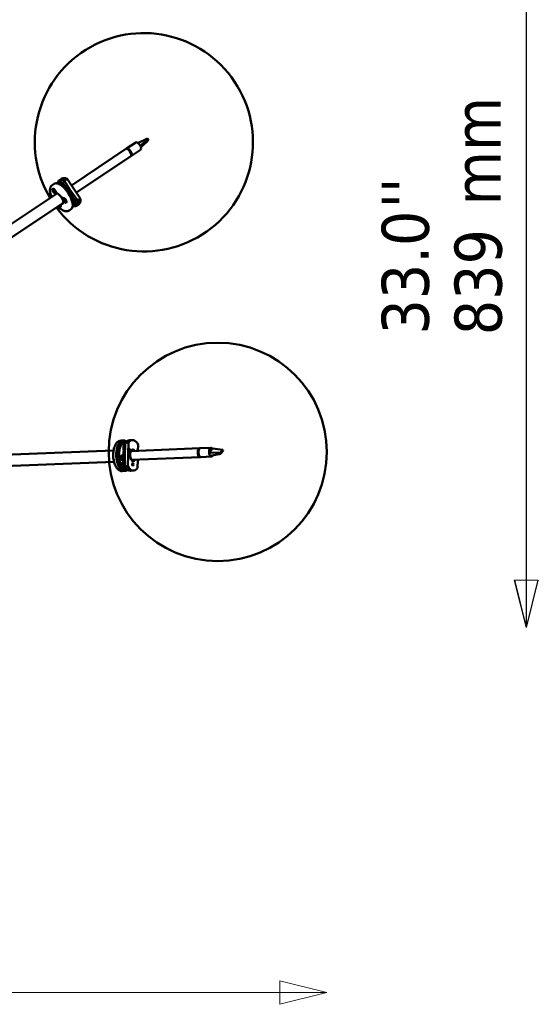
# Model space of a CAD drawing. Header units: millimetres. Extents: x 577 to 5072, y 853 to 3382.
# Tile 4 of 16: x 1393 to 1987, y 853 to 1980. Entities that reach past the tile are written whole.
import ezdxf

# ---------------------------------------------------------------- set-up
doc = ezdxf.new("R2010")
doc.units = ezdxf.units.MM
doc.header["$LTSCALE"] = 18
for name, color, linetype, lineweight in [('Symbol (ISO)', 7, 'Continuous', 25), ('Widoczne (ISO)', 7, 'Continuous', 50), ('Wymiar (ISO)', 7, 'Continuous', 25)]:
    doc.layers.add(name, color=color, linetype=linetype, lineweight=lineweight)
doc.styles.add('Tekst notatki (ISO)', font='tahoma.ttf')

msp = doc.modelspace()

# ---------------------------------------------------------------- linework, layer by layer
at = {"layer": 'Widoczne (ISO)'}
for p, q in [((1515.1, 1832.9), (1525.6, 1839.9)), ((1539.1, 1844.6), (1528.2, 1839.2)), ((1540, 1843.5), (1530.7, 1836.2)), ((1538.7, 1840.9), (1531.4, 1834.6)), ((1539, 1841.4), (1538.7, 1840.9)), ((1539.8, 1843), (1539, 1841.4)), ((1539.1, 1844.6), (1540, 1843.5)), ((1540, 1843.5), (1539.8, 1843)), ((1514.4, 1832.4), (1452, 1790.8)), ((1517.9, 1831.6), (1517.5, 1831.3)), ((1519.7, 1829.4), (1517.9, 1831.6)), ((1519.2, 1829.1), (1519.7, 1829.4)), ((1520.7, 1826.4), (1520.4, 1826.2)), ((1520.5, 1825.8), (1520.7, 1826.4)), ((1520.7, 1824.6), (1531.2, 1831.6)), ((1519.9, 1824.1), (1457.6, 1782.5)), ((1432.1, 1792.6), (1429.8, 1791.1)), ((1434.7, 1793.1), (1434.9, 1793.2)), ((1436.4, 1794.2), (1438.6, 1795.7)), ((1441.1, 1798.6), (1438.1, 1796.6)), ((1442.1, 1793.7), (1444.3, 1795.2)), ((1442.1, 1793.7), (1445, 1789.5)), ((1444, 1796.1), (1447, 1798.1)), ((1447, 1798.1), (1462.3, 1775.5)), ((1434.8, 1781.2), (1197.3, 1622.8)), ((1430.6, 1786.5), (1430.8, 1786.6)), ((1431.1, 1785.5), (1431.7, 1784.8)), ((1431.1, 1785), (1431.6, 1784.6)), ((1431.3, 1784.2), (1431.8, 1784.3)), ((1431.3, 1784.2), (1431.9, 1784.3)), ((1431.9, 1784.1), (1431.3, 1784.2)), ((1431.8, 1786.6), (1431.5, 1786.7)), ((1431.5, 1785.6), (1431.9, 1784.8)), ((1431.8, 1784.8), (1431.5, 1785.6)), ((1431.8, 1784.7), (1431.9, 1784.8)), ((1431.8, 1783.4), (1432, 1783.9)), ((1432, 1785.4), (1432.1, 1784.8)), ((1432, 1784.7), (1432.5, 1785)), ((1432.3, 1783.7), (1432.6, 1783.9)), ((1432.3, 1783), (1432.3, 1783.6)), ((1432.5, 1785), (1432.4, 1784.5)), ((1432.8, 1782.8), (1432.4, 1783.6)), ((1432.5, 1784.3), (1433, 1784.2)), ((1433, 1784.2), (1432.5, 1784.1)), ((1432.5, 1783.7), (1432.7, 1783.8)), ((1432.5, 1783.6), (1432.8, 1782.8)), ((1433.3, 1783.4), (1432.7, 1783.9)), ((1433.2, 1783), (1432.7, 1783.6)), ((1433.7, 1781.9), (1433.9, 1782)), ((1434.2, 1783), (1434.2, 1782.6)), ((1442, 1770.4), (1204.5, 1612)), ((1442.7, 1775.8), (1442.8, 1775.9)), ((1443.1, 1774.6), (1443.7, 1774)), ((1443.1, 1774.1), (1443.7, 1773.7)), ((1443.4, 1774.8), (1443.9, 1774)), ((1443.8, 1774), (1443.4, 1774.8)), ((1443.8, 1775.8), (1443.5, 1775.9)), ((1443.5, 1773.3), (1443.9, 1773.5)), ((1443.5, 1773.3), (1443.9, 1773.4)), ((1443.9, 1773.3), (1443.5, 1773.3)), ((1443.8, 1774), (1443.9, 1774)), ((1443.9, 1774.8), (1444, 1774.1)), ((1444, 1774), (1444.3, 1774.2)), ((1444, 1772.5), (1444.1, 1773.1)), ((1444.3, 1774.4), (1444.3, 1773.9)), ((1444.4, 1773.6), (1444.9, 1773.7)), ((1444.4, 1772.9), (1444.7, 1773.2)), ((1444.5, 1772.1), (1444.4, 1772.8)), ((1444.9, 1773.7), (1444.5, 1773.5)), ((1445, 1772.1), (1444.5, 1772.9)), ((1444.5, 1772.9), (1445, 1772.1)), ((1444.9, 1773.7), (1444.6, 1773.6)), ((1444.6, 1773), (1444.8, 1773.2)), ((1445.2, 1772.9), (1444.7, 1773.2)), ((1445.3, 1772.4), (1444.7, 1772.9)), ((1445.7, 1771.2), (1445.9, 1771.3)), ((1446.2, 1772.2), (1446.2, 1771.9)), ((1453.4, 1777), (1456.4, 1772.6)), ((1456.4, 1772.6), (1458.5, 1774.1)), ((1462.3, 1775.5), (1459.3, 1773.5)), ((1438.3, 1767.9), (1438.4, 1767.5)), ((1438.4, 1767.5), (1438.3, 1767.8)), ((1438.8, 1767.6), (1438.5, 1768)), ((1438.9, 1768), (1438.7, 1768.2)), ((1439.3, 1766.6), (1439.5, 1766.7)), ((1439.8, 1767.6), (1439.8, 1767.3)), ((1451.5, 1763.4), (1449.3, 1761.9)), ((1453.1, 1765.7), (1453.2, 1765.8)), ((1454.7, 1766.8), (1456.9, 1768.2)), ((1460.5, 1769.4), (1457.5, 1767.4)), ((1521.8, 1499.2), (1518.4, 1499)), ((1511.4, 1498.8), (1508.8, 1498.7)), ((1510.3, 1489.2), (1511.4, 1489.2)), ((1511.6, 1495.3), (1511.4, 1488.4)), ((1511.5, 1497.8), (1514.1, 1497.9)), ((1511.6, 1495.3), (1513.9, 1495.4)), ((1514, 1496.4), (1517.4, 1496.5)), ((1517.4, 1496.5), (1516.6, 1469.5)), ((1598.9, 1489.8), (1520.1, 1486.6)), ((1528.2, 1486.9), (1528.4, 1493.9)), ((1598.3, 1488.8), (1598.4, 1488.8)), ((1599.8, 1489.8), (1611.9, 1490.3)), ((1610.8, 1486.1), (1612.3, 1488)), ((1612.3, 1488), (1613.4, 1489.4)), ((1625.3, 1488), (1613.4, 1489.4)), ((1625.3, 1488), (1624.8, 1487.4)), ((1625.7, 1486.7), (1625.3, 1488)), ((1500.2, 1487.3), (1144.5, 1473)), ((1509.7, 1476.6), (1509.3, 1476.5)), ((1509.7, 1481.6), (1511.2, 1482.5)), ((1509.7, 1476.6), (1511, 1476.7)), ((1510.4, 1486.2), (1511.3, 1486.2)), ((1511.4, 1487.4), (1510.8, 1470.1)), ((1599.3, 1479.8), (1520.5, 1476.6)), ((1527.6, 1466.9), (1527.9, 1476.9)), ((1597.1, 1486), (1597, 1486)), ((1597, 1484.7), (1597.1, 1484.7)), ((1597.6, 1486.4), (1597.1, 1486.4)), ((1597.1, 1486.4), (1597.1, 1483.5)), ((1597.1, 1483.5), (1597.6, 1483.5)), ((1597.6, 1481.9), (1597.7, 1481.9)), ((1597.7, 1481.7), (1597.7, 1481.7)), ((1598.6, 1480.8), (1598.5, 1480.8)), ((1598.5, 1480.8), (1598.6, 1480.8)), ((1600.2, 1479.8), (1612.3, 1480.3)), ((1609.6, 1484.7), (1610.8, 1486.1)), ((1622.8, 1484.9), (1609.6, 1484.7)), ((1623.2, 1483.6), (1610.8, 1481.3)), ((1623.2, 1485.5), (1622.8, 1484.9)), ((1622.8, 1484.9), (1623.2, 1483.6)), ((1624.8, 1487.4), (1623.2, 1485.5)), ((1623.2, 1483.6), (1623.6, 1484.2)), ((1623.6, 1484.2), (1625.2, 1486.1)), ((1625.2, 1486.1), (1625.7, 1486.7)), ((1500.7, 1474.3), (1145, 1460)), ((1511, 1476), (1510.7, 1475.9)), ((1510.8, 1470.1), (1513.1, 1470.2)), ((1516.6, 1469.5), (1513.1, 1469.4)), ((1512.8, 1463.8), (1510.2, 1463.7)), ((1512.8, 1464.8), (1515.4, 1464.9)), ((1523.2, 1464.2), (1519.8, 1464.1))]:
    msp.add_line(p, q, dxfattribs=at)
msp.add_circle((1619.6, 1485.6), 125, dxfattribs=at)
msp.add_arc((1534.9, 1840.1), 125, 216.6708, 210.7093, dxfattribs=at)
for centre, major_axis, ratio, start_param, end_param in [((1528.4, 1835.8), (-2.77, 4.16), 0.433013, 5.367114, 6.283185), ((1528.4, 1835.8), (2.77, -4.16), 0.433013, 1.402487, 2.225521), ((1517.2, 1828.3), (-2.77, 4.16), 0.433013, 3.141593, 6.283185), ((1517.9, 1828.8), (2.77, -4.16), 0.433013, 6.073485, 9.634478), ((1517.9, 1828.8), (-2.36, 3.54), 0.433013, 5.300298, 6.135472), ((1517.9, 1828.8), (2.36, -3.54), 0.433013, 0.587909, 1.469303), ((1528.4, 1835.8), (2.77, -4.16), 0.433013, 0, 1.402487), ((1441.8, 1778), (9.7, -14.6), 0.433013, 0, 3.141593), ((1444, 1779.5), (-9.2, 13.7), 0.433013, 3.141593, 6.283185), ((1445.5, 1780.5), (-9.2, 13.7), 0.433013, 5.609979, 6.409684), ((1447.8, 1782), (-9.7, 14.6), 0.433013, 5.620039, 6.622878), ((1450.8, 1784), (-9.7, 14.6), 0.433013, 5.620039, 6.283185), ((1432.3, 1784.3), (-1.53, 2.29), 0.433013, 5.44653, 6.283185), ((1431.7, 1784.4), (-0.118, 0.177), 0.433013, 3.723805, 5.350753), ((1431.7, 1784.9), (0.118, -0.177), 0.433013, 5.035457, 6.662405), ((1431.6, 1784.8), (0.36, 0.149), 0.46492, 5.37304, 5.613341), ((1431.5, 1784.3), (-0.356, -0.003), 0.026881, 3.144672, 3.80098), ((1431.9, 1784.9), (0.118, -0.177), 0.433013, 5.294601, 6.92155), ((1431.7, 1784), (0.189, 0.334), 0.261846, 5.4582, 6.114508), ((1431.8, 1784), (0.118, -0.177), 0.433013, 0.323068, 1.950016), ((1432.5, 1784.4), (-0.118, 0.177), 0.433013, 0.323068, 1.950016), ((1432.4, 1783.5), (-0.118, 0.177), 0.433013, 5.294601, 6.92155), ((1432.3, 1783.4), (-0.347, -0.178), 0.485405, 3.803125, 4.069138), ((1432.5, 1783.9), (-0.174, -0.336), 0.203914, 3.680914, 4.195626), ((1432.7, 1784), (0.118, -0.177), 0.433013, 3.723805, 5.350753), ((1432.6, 1783.5), (-0.118, 0.177), 0.433013, 5.035457, 6.662405), ((1438, 1775.5), (3.88, -5.82), 0.433013, 5.902934, 9.805029), ((1432.3, 1784.3), (1.53, -2.29), 0.433013, 0, 0.836656), ((1438.4, 1775.8), (-3.61, 5.41), 0.433013, 5.851065, 6.283185), ((1438.4, 1775.8), (-3.61, 5.41), 0.433013, 5.851065, 6.283185), ((1438.4, 1775.8), (3.61, -5.41), 0.433013, 0, 0.43212), ((1438.4, 1775.8), (3.61, -5.41), 0.433013, 0, 0.43212), ((1444.4, 1773.6), (-1.53, 2.29), 0.433013, 5.44653, 6.283185), ((1443.7, 1774.2), (0.118, -0.177), 0.433013, 5.210809, 6.837757), ((1443.7, 1773.5), (-0.118, 0.177), 0.433013, 3.899157, 5.526105), ((1443.5, 1774.1), (0.346, 0.179), 0.486178, 5.372058, 5.607568), ((1443.9, 1774.2), (0.118, -0.177), 0.433013, 5.469953, 7.096901), ((1443.6, 1773.4), (-0.366, -0.013), 0.101384, 3.196515, 3.852823), ((1443.8, 1773.1), (0.173, 0.336), 0.200799, 5.500969, 6.157277), ((1443.9, 1773.2), (-0.118, 0.177), 0.433013, 3.640013, 5.266961), ((1444.4, 1773.8), (0.118, -0.177), 0.433013, 3.640013, 5.266961), ((1444.3, 1773.6), (0.356, 0.003), 0.03069, 5.106703, 5.763011), ((1444.5, 1772.7), (-0.118, 0.177), 0.433013, 5.469953, 7.096901), ((1444.5, 1773.3), (-0.16, -0.335), 0.138055, 3.586405, 4.242713), ((1444.6, 1773.4), (0.118, -0.177), 0.433013, 3.899157, 5.526105), ((1444.7, 1772.8), (-0.118, 0.177), 0.433013, 5.210809, 6.837757), ((1444.4, 1772.6), (-0.329, -0.208), 0.495201, 3.822964, 4.062877), ((1444.4, 1773.6), (1.53, -2.29), 0.433013, 0, 0.836656), ((1453, 1779.3), (0.83, -1.25), 0.433013, 1.232871, 1.94186), ((1445.5, 1780.5), (9.2, -13.7), 0.433013, 6.156687, 6.989529), ((1447.8, 1782), (9.7, -14.6), 0.433013, 5.943493, 6.979469), ((1450.8, 1784), (9.7, -14.6), 0.433013, 0, 0.696284), ((1437.8, 1768.9), (1.75, -2.62), 0.433013, 5.069133, 7.497237), ((1437.8, 1768.9), (1.53, -2.29), 0.433013, 5.12393, 7.442441), ((1438, 1769), (1.53, -2.29), 0.433013, 0, 0.836656), ((1512.1, 1481.3), (0.7, -17.5), 0.499695, 2.799582, 6.625196), ((1522.5, 1481.7), (-0.7, 17.5), 0.499695, 5.46241, 6.82184), ((1512.1, 1481.3), (-0.7, 16.5), 0.499695, 0, 3.141593), ((1514.7, 1481.4), (-0.7, 16.5), 0.499695, 6.177933, 9.53003), ((1516.5, 1481.4), (-0.7, 16.5), 0.499695, 0.040545, 0.548714), ((1513.5, 1487.8), (0.06, -1.5), 0.499695, 4.216834, 4.925823), ((1519.1, 1481.6), (-0.7, 17.5), 0.499695, 0, 0.538654), ((1522.5, 1481.7), (0.27, -6.74), 0.499695, 2.404969, 7.019809), ((1599.1, 1484.8), (-0.2, 5), 0.499695, 6.108959, 9.599004), ((1599.1, 1484.8), (-0.17, 4.3), 0.499695, 0.237343, 2.90425), ((1599.1, 1484.8), (-0.17, 4.25), 0.499695, 0.290589, 1.171983), ((1600, 1484.8), (0.2, -5), 0.499695, 3.141593, 6.283185), ((1598.7, 1484.8), (-0.15, 3.8), 0.499695, 0.451029, 0.524512), ((1612.1, 1485.3), (-0.2, 5), 0.499695, 5.636873, 7.955431), ((1510.2, 1478.8), (0.12, -3), 0.499695, 3.401255, 6.542847), ((1512.1, 1481.3), (0.26, -6.49), 0.499695, 4.827288, 5.482047), ((1512.6, 1481.3), (-0.24, 6), 0.499695, 1.514991, 2.424745), ((1512.6, 1481.3), (0.2, -5), 0.499695, 4.584995, 5.553301), ((1512.6, 1481.3), (0.2, -5), 0.499695, 4.584995, 5.553301), ((1518.3, 1481.5), (-0.27, 6.74), 0.499695, 5.546561, 5.601683), ((1518.3, 1481.5), (-0.27, 6.74), 0.499695, 3.823095, 3.878217), ((1527.2, 1485.8), (-0.06, 1.5), 0.499695, 5.516766, 7.049604), ((1599.1, 1484.8), (-0.17, 4.25), 0.499695, 1.861386, 2.742779), ((1598.7, 1484.8), (-0.15, 3.8), 0.499695, 2.61708, 2.690564), ((1612.1, 1485.3), (0.2, -5), 0.499695, 4.813839, 5.636873), ((1612.1, 1485.3), (0.2, -5), 0.499695, 5.636873, 7.078284), ((1516.5, 1481.4), (0.7, -16.5), 0.499695, 5.45235, 6.24264), ((1519.1, 1481.6), (0.7, -17.5), 0.499695, 5.46241, 6.283185), ((1522.5, 1481.7), (0.7, -17.5), 0.499695, 5.46241, 6.82184)]:
    msp.add_ellipse(centre, major_axis=major_axis, ratio=ratio, start_param=start_param, end_param=end_param, dxfattribs=at)
for centre, major_axis, ratio in [((1432.2, 1784.2), (1.75, -2.62), 0.433013), ((1432.2, 1784.2), (-1.53, 2.29), 0.433013), ((1444.2, 1773.5), (1.75, -2.62), 0.433013), ((1444.2, 1773.5), (-1.53, 2.29), 0.433013), ((1518.1, 1488), (0.06, -1.5), 0.499695), ((1522.2, 1471.3), (0.06, -1.5), 0.499695)]:
    msp.add_ellipse(centre, major_axis=major_axis, ratio=ratio, dxfattribs=at)
for points, knots in [([(1459.3, 1773.5), (1456.3, 1777.2), (1453.6, 1780.8), (1448.7, 1788.1), (1446.3, 1792), (1444, 1796.1)], [35.882115, 35.882115, 35.882115, 35.882115, 37.196513, 37.196513, 38.510912, 38.510912, 38.510912, 38.510912]), ([(1429.8, 1791.1), (1429.1, 1790.6), (1428.6, 1790), (1427.7, 1788.4), (1427.5, 1787.4), (1427.2, 1785.1), (1427.3, 1783.6), (1428, 1780.6), (1428.5, 1779), (1429.2, 1777.4)], [4.69582, 4.69582, 4.69582, 4.69582, 4.915806, 4.915806, 5.178256, 5.178256, 5.521582, 5.521582, 5.859797, 5.859797, 5.859797, 5.859797]), ([(1431.2, 1785), (1431.2, 1785), (1431.2, 1785), (1431.1, 1785), (1431.1, 1785), (1431.1, 1785), (1431.1, 1785), (1431.1, 1785)], [0.04758377, 0.04758377, 0.04758377, 0.04758377, 0.05181414, 0.05181414, 0.05697832, 0.05697832, 0.06215096, 0.06215096, 0.06215096, 0.06215096]), ([(1431.8, 1783.4), (1431.8, 1783.5), (1431.8, 1783.5), (1431.8, 1783.5), (1431.9, 1783.5), (1431.9, 1783.5), (1431.9, 1783.5), (1431.9, 1783.5)], [0.02076039, 0.02076039, 0.02076039, 0.02076039, 0.02593303, 0.02593303, 0.03109721, 0.03109721, 0.03532758, 0.03532758, 0.03532758, 0.03532758]), ([(1431.9, 1784.3), (1431.9, 1784.3), (1431.9, 1784.3), (1432.1, 1784.4), (1432.2, 1784.5), (1432.4, 1784.6), (1432.4, 1784.6), (1432.4, 1784.6)], [-2.79635517, -2.79635517, -2.79635517, -2.79635517, -2.79003986, -2.79003986, -2.74268466, -2.74268466, -2.73817959, -2.73817959, -2.73817959, -2.73817959]), ([(1432, 1785.4), (1432, 1785.4), (1432, 1785.4), (1432, 1785.4), (1432, 1785.4), (1432, 1785.4)], [0.054759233, 0.054759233, 0.054759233, 0.054759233, 0.056978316, 0.056978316, 0.062150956, 0.062150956, 0.062150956, 0.062150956]), ([(1432, 1785.4), (1432.1, 1785.4), (1432.1, 1785.3), (1432.2, 1785.3), (1432.2, 1785.3), (1432.3, 1785.2), (1432.3, 1785.2), (1432.4, 1785.1), (1432.4, 1785.1), (1432.4, 1785), (1432.5, 1785), (1432.5, 1784.9)], [2.9233319, 2.9233319, 2.9233319, 2.9233319, 3.0106191, 3.0106191, 3.0979063, 3.0979063, 3.1851935, 3.1851935, 3.2724807, 3.2724807, 3.3545898, 3.3545898, 3.3545898, 3.3545898]), ([(1433.2, 1783.4), (1433.2, 1783.4), (1433.2, 1783.4), (1433.2, 1783.3), (1433.2, 1783.3), (1433.2, 1783.2), (1433.2, 1783.2), (1433.2, 1783.2), (1433.2, 1783.2), (1433.2, 1783.1), (1433.2, 1783.1), (1433.2, 1783.1)], [4.5230373, 4.5230373, 4.5230373, 4.5230373, 4.5812266, 4.5812266, 4.6683285, 4.6683285, 4.7554304, 4.7554304, 4.8425324, 4.8425324, 4.9296343, 4.9296343, 4.9296343, 4.9296343]), ([(1433.2, 1783), (1433.2, 1783), (1433.2, 1783), (1433.2, 1783), (1433.2, 1783), (1433.2, 1783.1), (1433.2, 1783.1), (1433.2, 1783.1)], [0.02076039, 0.02076039, 0.02076039, 0.02076039, 0.02593303, 0.02593303, 0.03109721, 0.03109721, 0.03487698, 0.03487698, 0.03487698, 0.03487698]), ([(1443.3, 1774.1), (1443.2, 1774.1), (1443.2, 1774), (1443.2, 1774), (1443.2, 1774), (1443.1, 1774.1), (1443.1, 1774.1), (1443.1, 1774.1)], [0.04758377, 0.04758377, 0.04758377, 0.04758377, 0.05181414, 0.05181414, 0.05697832, 0.05697832, 0.06215096, 0.06215096, 0.06215096, 0.06215096]), ([(1443.9, 1774.8), (1443.9, 1774.8), (1443.9, 1774.8), (1443.9, 1774.8), (1443.9, 1774.8), (1443.9, 1774.8)], [0.053704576, 0.053704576, 0.053704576, 0.053704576, 0.056978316, 0.056978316, 0.062150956, 0.062150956, 0.062150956, 0.062150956]), ([(1443.9, 1774.8), (1443.9, 1774.7), (1443.9, 1774.7), (1444, 1774.7), (1444, 1774.7), (1444.1, 1774.6), (1444.1, 1774.6), (1444.2, 1774.5), (1444.2, 1774.5), (1444.3, 1774.5), (1444.3, 1774.4), (1444.3, 1774.4)], [2.9233288, 2.9233288, 2.9233288, 2.9233288, 3.0106229, 3.0106229, 3.0979169, 3.0979169, 3.185211, 3.185211, 3.272505, 3.272505, 3.3506063, 3.3506063, 3.3506063, 3.3506063]), ([(1443.9, 1773.4), (1444, 1773.4), (1444, 1773.5), (1444.1, 1773.5), (1444.2, 1773.6), (1444.4, 1773.7)], [-2.79635517, -2.79635517, -2.79635517, -2.79635517, -2.79003986, -2.79003986, -2.74878902, -2.74878902, -2.74878902, -2.74878902]), ([(1444, 1772.5), (1444, 1772.5), (1444, 1772.5), (1444, 1772.6), (1444.1, 1772.6), (1444.1, 1772.6), (1444.1, 1772.6), (1444.1, 1772.6)], [0.02076039, 0.02076039, 0.02076039, 0.02076039, 0.02593303, 0.02593303, 0.03109721, 0.03109721, 0.03532758, 0.03532758, 0.03532758, 0.03532758]), ([(1445.2, 1772.9), (1445.2, 1772.9), (1445.2, 1772.8), (1445.2, 1772.8), (1445.3, 1772.7), (1445.3, 1772.7), (1445.3, 1772.7), (1445.3, 1772.6), (1445.3, 1772.6), (1445.3, 1772.5), (1445.3, 1772.5), (1445.3, 1772.5)], [4.5123121, 4.5123121, 4.5123121, 4.5123121, 4.58138, 4.58138, 4.6686314, 4.6686314, 4.7558828, 4.7558828, 4.8431342, 4.8431342, 4.9303855, 4.9303855, 4.9303855, 4.9303855]), ([(1445.3, 1772.4), (1445.3, 1772.4), (1445.3, 1772.4), (1445.3, 1772.4), (1445.3, 1772.4), (1445.3, 1772.5), (1445.3, 1772.5), (1445.3, 1772.5)], [0.02076039, 0.02076039, 0.02076039, 0.02076039, 0.02593303, 0.02593303, 0.03109721, 0.03109721, 0.03194738, 0.03194738, 0.03194738, 0.03194738]), ([(1453.7, 1780.5), (1453.7, 1780.4), (1453.7, 1780.4), (1453.9, 1780.2), (1454, 1780.1), (1454.2, 1779.8), (1454.2, 1779.7), (1454.3, 1779.6)], [-0.1321984, -0.1321984, -0.1321984, -0.1321984, -0.1186679, -0.1186679, -0.0593926, -0.0593926, -0.0254432, -0.0254432, -0.0254432, -0.0254432]), ([(1436.4, 1766.6), (1437.1, 1765.8), (1437.9, 1765.1), (1439.9, 1763.4), (1441.2, 1762.6), (1443.9, 1761.4), (1445.2, 1761), (1447.5, 1761.1), (1448.4, 1761.4), (1449.3, 1761.9)], [6.673435, 6.673435, 6.673435, 6.673435, 6.879742, 6.879742, 7.224116, 7.224116, 7.578084, 7.578084, 7.837413, 7.837413, 7.837413, 7.837413]), ([(1438.9, 1768), (1438.9, 1768), (1438.9, 1768), (1438.9, 1767.9), (1438.9, 1767.9), (1438.9, 1767.9), (1438.9, 1767.8), (1438.9, 1767.8), (1438.9, 1767.8), (1438.8, 1767.8), (1438.8, 1767.7), (1438.8, 1767.7)], [2.9548578, 2.9548578, 2.9548578, 2.9548578, 3.0085674, 3.0085674, 3.0937988, 3.0937988, 3.1790303, 3.1790303, 3.2642617, 3.2642617, 3.3494931, 3.3494931, 3.3494931, 3.3494931]), ([(1438.8, 1767.6), (1438.8, 1767.6), (1438.8, 1767.6), (1438.8, 1767.6), (1438.8, 1767.7), (1438.8, 1767.7), (1438.8, 1767.7), (1438.8, 1767.7)], [0.02076039, 0.02076039, 0.02076039, 0.02076039, 0.02593303, 0.02593303, 0.03109721, 0.03109721, 0.03532758, 0.03532758, 0.03532758, 0.03532758]), ([(1510.2, 1463.7), (1509.3, 1463.6), (1508.3, 1463.8), (1506.5, 1464.7), (1505.6, 1465.4), (1503.8, 1467.2), (1503, 1468.5), (1501.6, 1471.4), (1501, 1473), (1500.2, 1476.5), (1499.9, 1478.4), (1499.7, 1482.1), (1499.8, 1483.9), (1500.2, 1487.5), (1500.5, 1489.2), (1501.6, 1492.4), (1502.2, 1493.8), (1503.9, 1496.2), (1504.9, 1497.2), (1506.9, 1498.3), (1507.9, 1498.6), (1508.8, 1498.7)], [4.571328, 4.571328, 4.571328, 4.571328, 4.814157, 4.814157, 5.090979, 5.090979, 5.426042, 5.426042, 5.770793, 5.770793, 6.108738, 6.108738, 6.443869, 6.443869, 6.780844, 6.780844, 7.124047, 7.124047, 7.465538, 7.465538, 7.712921, 7.712921, 7.712921, 7.712921]), ([(1513.1, 1469.4), (1512.9, 1474), (1512.9, 1478.5), (1513.1, 1487.2), (1513.4, 1491.8), (1514, 1496.4)], [35.882115, 35.882115, 35.882115, 35.882115, 37.196513, 37.196513, 38.510912, 38.510912, 38.510912, 38.510912])]:
    msp.add_open_spline(points, degree=3, knots=knots, dxfattribs=at)
for points, weights in [([(1431.2, 1785), (1431.3, 1785), (1431.4, 1785.1)], [1.00378810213, 1.00964862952, 1.01404925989]), ([(1432.6, 1784), (1432.3, 1783.8), (1431.9, 1783.5)], [1.02682494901, 1.02392136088, 1.00378810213]), ([(1443.3, 1774.1), (1443.4, 1774.1), (1443.5, 1774.2)], [1.00378810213, 1.01022489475, 1.01490057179]), ([(1444.4, 1772.9), (1444.2, 1772.7), (1444.1, 1772.6)], [1.01724440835, 1.01192254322, 1.00378810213]), ([(1438.8, 1767.7), (1438.8, 1767.7), (1438.8, 1767.7)], [1.0043838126, 1.00408786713, 1.00378810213])]:
    msp.add_rational_spline(points, weights, degree=2, dxfattribs=at)
at = {"layer": 'Wymiar (ISO)', "lineweight": 18}
for p, q in [((1972.9, 2969.8), (1972.9, 1338.8)), ((1972.9, 1338.8), (1972.9, 2519.8)), ((1973.4, 1338.8), (1973.4, 2219.8)), ((1973.4, 2069.8), (1973.4, 1338.8)), ((1959.4, 1338.8), (1972.9, 1284.8)), ((1986.4, 1338.8), (1959.4, 1338.8)), ((1959.4, 1338.8), (1972.9, 1284.8)), ((1986.4, 1338.8), (1959.4, 1338.8)), ((1959.9, 1338.8), (1973.4, 1284.8)), ((1986.9, 1338.8), (1959.9, 1338.8)), ((1959.9, 1338.8), (1973.4, 1284.8)), ((1986.9, 1338.8), (1959.9, 1338.8)), ((1972.9, 1338.8), (1972.9, 1284.8)), ((1972.9, 1284.8), (1986.4, 1338.8)), ((1972.9, 1338.8), (1972.9, 1284.8)), ((1972.9, 1284.8), (1986.4, 1338.8)), ((1973.4, 1338.8), (1973.4, 1284.8)), ((1973.4, 1284.8), (1986.9, 1338.8)), ((1973.4, 1338.8), (1973.4, 1284.8)), ((1973.4, 1284.8), (1986.9, 1338.8)), ((1744.6, 866.8), (1690.6, 880.3)), ((1690.6, 880.3), (1690.6, 853.3)), ((630.7, 866.8), (1690.6, 866.8)), ((1690.6, 866.8), (1744.6, 866.8)), ((1690.6, 853.3), (1744.6, 866.8))]:
    msp.add_line(p, q, dxfattribs=at)
at = {"layer": 'Wymiar (ISO)', "lineweight": 18, "flags": 128}
for points in [[(1959.4, 1338.8), (1972.9, 1284.8), (1986.4, 1338.8), (1959.4, 1338.8)], [(1959.4, 1338.8), (1972.9, 1284.8), (1986.4, 1338.8), (1959.4, 1338.8)], [(1959.9, 1338.8), (1973.4, 1284.8), (1986.9, 1338.8), (1959.9, 1338.8)], [(1959.9, 1338.8), (1973.4, 1284.8), (1986.9, 1338.8), (1959.9, 1338.8)], [(1690.6, 853.3), (1744.6, 866.8), (1690.6, 880.3), (1690.6, 853.3)]]:
    msp.add_lwpolyline(points, dxfattribs=at)
at = {"layer": 'Wymiar (ISO)'}
for points in [[(1959.4, 1338.8), (1972.9, 1284.8), (1986.4, 1338.8), (1959.4, 1338.8)], [(1959.4, 1338.8), (1972.9, 1284.8), (1986.4, 1338.8), (1959.4, 1338.8)], [(1959.9, 1338.8), (1973.4, 1284.8), (1986.9, 1338.8), (1959.9, 1338.8)], [(1959.9, 1338.8), (1973.4, 1284.8), (1986.9, 1338.8), (1959.9, 1338.8)], [(1690.6, 853.3), (1744.6, 866.8), (1690.6, 880.3), (1690.6, 853.3)]]:
    msp.add_solid(points, dxfattribs=at)

# ---------------------------------------------------------------- texts
at = {"layer": 'Symbol (ISO)', "insert": (1889.8, 1768), "char_height": 54, "width": 124.716, "attachment_point": 1, "rotation": 90, "style": 'Tekst notatki (ISO)'}
msp.add_mtext('\\fTahoma|b0|i0;mm', dxfattribs=at)
at = {"layer": 'Wymiar (ISO)', "char_height": 54, "attachment_point": 7, "rotation": 90, "style": 'Tekst notatki (ISO)'}
for s, insert in [("''", (1861.4, 1764.4)), ('33.0', (1862.5, 1620)), ('839', (1946, 1619.2))]:
    msp.add_mtext(s, dxfattribs=dict(at, insert=insert))

doc.saveas('drawing.dxf')
